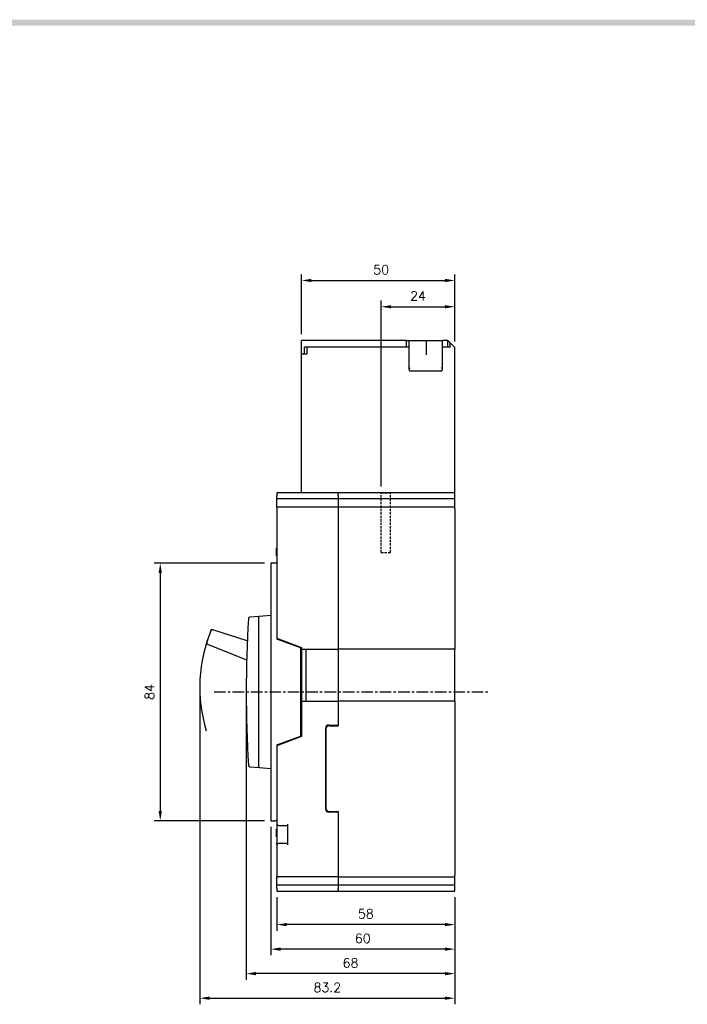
# Model space of a CAD drawing. Extents: x 2148 to 4019, y -907 to 1567.
# Tile 17 of 18: x 3359 to 3577, y 1239 to 1560. Entities that reach past the tile are written whole.
import ezdxf

# ---------------------------------------------------------------- set-up
doc = ezdxf.new("R2010")
doc.units = 0
doc.header["$LTSCALE"] = 3
doc.header["$MEASUREMENT"] = 0
doc.linetypes.add('CENTER', pattern=[2, 1.25, -0.25, 0.25, -0.25])
doc.linetypes.add('HIDDEN', pattern=[0.375, 0.25, -0.125])
doc.layers.get('0').update_dxf_attribs({"linetype": 'CONTINUOUS'})
doc.layers.get('Defpoints').update_dxf_attribs({"linetype": 'CONTINUOUS'})
for name, color, linetype in [('cen', 1, 'CENTER'), ('di', 3, 'CONTINUOUS'), ('dwg', 7, 'CONTINUOUS'), ('hi', 5, 'HIDDEN')]:
    doc.layers.add(name, color=color, linetype=linetype)
doc.styles.add('KIM', font='ROMANS.shx', dxfattribs={"height": 5, "bigfont": 'GSG1.shx'})
doc.styles.get("Standard").update_dxf_attribs({"font": 'romans.shx', "height": 3, "bigfont": 'ghs.shx'})
doc.dimstyles.new('STANDARD$0', dxfattribs={"dimtxt": 5, "dimasz": 5, "dimexe": 1, "dimexo": 2, "dimgap": 2, "dimtad": 1, "dimdec": 4, "dimzin": 12, "dimdsep": 46, "dimtxsty": 'KIM', "dimcen": -1, "dimdle": 0.1, "dimadec": 0, "dimazin": 0, "dimtfac": 1, "dimtdec": 4, "dimtmove": 0, "dimatfit": 3, "dimfxl": 0, "dimtolj": 1, "dimtzin": 0, "dimarcsym": 0})

# ---------------------------------------------------------------- blocks, each defined once
blk = doc.blocks.new('*D18')
at = {"layer": 'Defpoints', "color": 0}
for p in [(3443.11, 1275.91), (3501.11, 1275.91), (3443.11, 1265)]:
    blk.add_point(p, dxfattribs=at)
at = {"layer": 'di'}
for p, q in [((3443.11, 1273.91), (3443.11, 1263)), ((3501.11, 1273.91), (3501.11, 1263)), ((3497.91, 1265), (3446.31, 1265))]:
    blk.add_line(p, q, dxfattribs=at)
for points in [[(3446.31, 1265.54), (3446.31, 1264.47), (3443.11, 1265)], [(3497.91, 1265.54), (3497.91, 1264.47), (3501.11, 1265)]]:
    blk.add_solid(points, dxfattribs=at)
at = {"layer": 'di', "insert": (3472.11, 1268.5), "char_height": 3, "attachment_point": 5}
blk.add_mtext('\\A1;58', dxfattribs=at)
blk = doc.blocks.new('*D19')
at = {"layer": 'Defpoints', "color": 0}
for p in [(3433.11, 1340.91), (3501.11, 1275.91), (3433.11, 1249)]:
    blk.add_point(p, dxfattribs=at)
at = {"layer": 'di'}
for p, q in [((3433.11, 1338.91), (3433.11, 1247)), ((3501.11, 1273.91), (3501.11, 1247)), ((3497.91, 1249), (3436.31, 1249))]:
    blk.add_line(p, q, dxfattribs=at)
for points in [[(3436.31, 1249.54), (3436.31, 1248.47), (3433.11, 1249)], [(3497.91, 1249.54), (3497.91, 1248.47), (3501.11, 1249)]]:
    blk.add_solid(points, dxfattribs=at)
at = {"layer": 'di', "insert": (3467.11, 1252.5), "char_height": 3, "attachment_point": 5}
blk.add_mtext('\\A1;68', dxfattribs=at)
blk = doc.blocks.new('*D20')
at = {"layer": 'Defpoints', "color": 0}
for p in [(3417.96, 1342.41), (3501.11, 1275.91), (3501.11, 1241)]:
    blk.add_point(p, dxfattribs=at)
at = {"layer": 'di'}
for p, q in [((3417.96, 1340.41), (3417.96, 1239)), ((3501.11, 1273.91), (3501.11, 1239)), ((3421.16, 1241), (3497.91, 1241))]:
    blk.add_line(p, q, dxfattribs=at)
for points in [[(3421.16, 1241.54), (3421.16, 1240.47), (3417.96, 1241)], [(3497.91, 1241.54), (3497.91, 1240.47), (3501.11, 1241)]]:
    blk.add_solid(points, dxfattribs=at)
at = {"layer": 'di', "insert": (3459.54, 1244.5), "char_height": 3, "attachment_point": 5}
blk.add_mtext('\\A1;83.2', dxfattribs=at)
blk = doc.blocks.new('*D74')
at = {"layer": 'Defpoints', "color": 0}
for p in [(3441.11, 1382.91), (3405.07, 1298.91), (3441.11, 1298.91)]:
    blk.add_point(p, dxfattribs=at)
at = {"layer": 'di'}
for p, q in [((3439.11, 1382.91), (3403.07, 1382.91)), ((3405.07, 1379.71), (3405.07, 1302.11)), ((3439.11, 1298.91), (3403.07, 1298.91))]:
    blk.add_line(p, q, dxfattribs=at)
for points in [[(3404.54, 1379.71), (3405.61, 1379.71), (3405.07, 1382.91)], [(3404.54, 1302.11), (3405.61, 1302.11), (3405.07, 1298.91)]]:
    blk.add_solid(points, dxfattribs=at)
at = {"layer": 'di', "insert": (3401.57, 1340.91), "char_height": 3, "attachment_point": 5, "rotation": 90}
blk.add_mtext('\\A1;84', dxfattribs=at)
blk = doc.blocks.new('*D78')
at = {"layer": 'Defpoints', "color": 0}
for p in [(3501.11, 1475.17), (3451.11, 1455.61), (3501.11, 1453.31)]:
    blk.add_point(p, dxfattribs=at)
at = {"layer": 'di'}
for p, q in [((3451.11, 1457.61), (3451.11, 1477.17)), ((3454.31, 1475.17), (3497.91, 1475.17)), ((3501.11, 1455.31), (3501.11, 1477.17))]:
    blk.add_line(p, q, dxfattribs=at)
for points in [[(3454.31, 1475.7), (3454.31, 1474.63), (3451.11, 1475.17)], [(3497.91, 1475.7), (3497.91, 1474.63), (3501.11, 1475.17)]]:
    blk.add_solid(points, dxfattribs=at)
at = {"layer": 'di', "insert": (3477.11, 1478.67), "char_height": 3, "attachment_point": 5}
blk.add_mtext('\\A1;50', dxfattribs=at)
blk = doc.blocks.new('12441624')
for p, q in [((4614.81, 1472.93), (4580.61, 1472.93)), ((4580.61, 1468.43), (4580.61, 1472.93)), ((4614.81, 1472.93), (4615.61, 1472.93)), ((4614.81, 1470.73), (4614.81, 1472.93)), ((4615.61, 1472.93), (4615.61, 1470.73)), ((4615.61, 1472.93), (4621.05, 1472.93)), ((4621.05, 1472.93), (4621.31, 1472.93)), ((4621.31, 1472.93), (4621.31, 1468.26)), ((4621.31, 1472.93), (4621.61, 1472.93)), ((4621.61, 1472.93), (4622.06, 1472.93)), ((4622.06, 1472.93), (4622.15, 1472.93)), ((4622.15, 1472.93), (4626.61, 1472.93)), ((4628.31, 1472.93), (4626.61, 1472.93)), ((4626.61, 1470.73), (4626.61, 1472.93)), ((4628.31, 1470.73), (4628.31, 1472.93)), ((4629.11, 1472.13), (4628.31, 1472.93)), ((4630.61, 1470.63), (4629.11, 1472.13)), ((4629.11, 1470.73), (4629.11, 1472.13)), ((4580.61, 1423.23), (4580.61, 1468.43)), ((4582.41, 1468.43), (4580.61, 1468.43)), ((4583.8, 1470.73), (4581.61, 1470.73)), ((4581.61, 1468.43), (4581.61, 1470.73)), ((4582.41, 1470.73), (4582.41, 1468.43)), ((4614.81, 1470.73), (4583.81, 1470.73)), ((4615.61, 1470.73), (4614.81, 1470.73)), ((4615.61, 1470.73), (4615.61, 1463.99)), ((4626.61, 1463.99), (4626.61, 1470.73)), ((4628.31, 1470.73), (4626.61, 1470.73)), ((4629.11, 1470.73), (4628.31, 1470.73)), ((4630.61, 1423.23), (4630.61, 1470.63)), ((4626.31, 1462.93), (4615.91, 1462.93))]:
    blk.add_line(p, q)
for centre, major_axis, ratio, start_param, end_param in [((4615.91, 1464.82), (0.04, 1.08), 0.275973, 1.714068, 2.96902), ((4615.91, 1463.99), (0, 1.07), 0.28127, 1.570796, 3.141593), ((4615.91, 1463.78), (-0.298, 0.188), 0.20413, 1.38349, 1.699335), ((4626.31, 1463.99), (0, 1.07), 0.28127, 3.141593, 4.712389), ((4626.31, 1463.94), (-0.299, -0.113), 0.248409, 1.477387, 1.903974), ((4626.31, 1465.02), (-0.1, 1.12), 0.253358, 3.236483, 4.380694)]:
    blk.add_ellipse(centre, major_axis=major_axis, ratio=ratio, start_param=start_param, end_param=end_param)
blk = doc.blocks.new('*D84')
at = {"layer": 'Defpoints', "color": 0}
for p in [(3501.11, 1466.59), (3501.11, 1453.31), (3477.11, 1405.91)]:
    blk.add_point(p, dxfattribs=at)
at = {"layer": 'di'}
for p, q in [((3477.11, 1407.91), (3477.11, 1468.59)), ((3501.11, 1455.31), (3501.11, 1468.59)), ((3480.31, 1466.59), (3497.91, 1466.59))]:
    blk.add_line(p, q, dxfattribs=at)
for points in [[(3480.31, 1467.13), (3480.31, 1466.06), (3477.11, 1466.59)], [(3497.91, 1467.13), (3497.91, 1466.06), (3501.11, 1466.59)]]:
    blk.add_solid(points, dxfattribs=at)
at = {"layer": 'di', "insert": (3489.11, 1470.09), "char_height": 3, "attachment_point": 5}
blk.add_mtext('\\A1;24', dxfattribs=at)
blk = doc.blocks.new('*D95')
at = {"layer": 'Defpoints', "color": 0}
for p in [(3441.11, 1298.91), (3501.11, 1275.91), (3441.11, 1257)]:
    blk.add_point(p, dxfattribs=at)
at = {"layer": 'di'}
for p, q in [((3441.11, 1296.91), (3441.11, 1255)), ((3501.11, 1273.91), (3501.11, 1255)), ((3497.91, 1257), (3444.31, 1257))]:
    blk.add_line(p, q, dxfattribs=at)
for points in [[(3444.31, 1257.54), (3444.31, 1256.47), (3441.11, 1257)], [(3497.91, 1257.54), (3497.91, 1256.47), (3501.11, 1257)]]:
    blk.add_solid(points, dxfattribs=at)
at = {"layer": 'di', "insert": (3471.11, 1260.5), "char_height": 3, "attachment_point": 5}
blk.add_mtext('\\A1;60', dxfattribs=at)

msp = doc.modelspace()

# ---------------------------------------------------------------- linework, layer by layer
for p, q in [((3463.108, 1405.911), (3443.108, 1405.911)), ((3443.108, 1405.911), (3443.108, 1404.911)), ((3443.108, 1403.911), (3443.108, 1404.911)), ((3463.108, 1403.911), (3443.108, 1403.911)), ((3443.108, 1401.211), (3443.108, 1403.911)), ((3501.108, 1405.911), (3463.108, 1405.911)), ((3463.108, 1405.911), (3463.108, 1405.411)), ((3463.108, 1405.347), (3463.108, 1405.411)), ((3463.108, 1404.911), (3463.108, 1405.347)), ((3463.108, 1404.911), (3463.108, 1403.911)), ((3463.108, 1403.911), (3463.108, 1401.211)), ((3501.108, 1403.911), (3463.108, 1403.911)), ((3501.108, 1405.411), (3501.108, 1405.911)), ((3501.108, 1403.911), (3501.108, 1405.411)), ((3501.108, 1401.211), (3501.108, 1403.911)), ((3443.108, 1401.211), (3443.108, 1382.911)), ((3443.608, 1401.211), (3443.108, 1401.211)), ((3463.108, 1401.211), (3443.608, 1401.211)), ((3463.108, 1401.211), (3463.108, 1354.911)), ((3501.108, 1401.211), (3463.108, 1401.211)), ((3501.108, 1400.711), (3501.108, 1401.211)), ((3501.108, 1400.711), (3501.108, 1354.911)), ((3443.008, 1387.83), (3443.108, 1387.83)), ((3443.008, 1387.532), (3443.008, 1387.533)), ((3443.008, 1387.532), (3443.108, 1387.532)), ((3443.008, 1385.662), (3443.008, 1387.532)), ((3443.008, 1385.662), (3443.108, 1385.662)), ((3443.008, 1385.628), (3443.008, 1385.662)), ((3443.008, 1385.61), (3443.008, 1385.628)), ((3443.008, 1385.361), (3443.108, 1385.361)), ((3443.008, 1385.33), (3443.108, 1385.33)), ((3441.108, 1382.911), (3441.108, 1365.61)), ((3442.408, 1382.911), (3441.108, 1382.911)), ((3443.108, 1382.911), (3442.408, 1382.911)), ((3443.108, 1382.911), (3443.108, 1358.176)), ((3437.382, 1365.585), (3434.28, 1365.314)), ((3441.108, 1365.911), (3437.382, 1365.585)), ((3441.108, 1365.61), (3441.108, 1316.212)), ((3437.108, 1365.286), (3437.108, 1316.536)), ((3421.603, 1360.916), (3420.228, 1357.124)), ((3433.455, 1357.578), (3422.227, 1361.221)), ((3420.512, 1356.49), (3433.245, 1351.375)), ((3450.58, 1355.431), (3443.108, 1358.176)), ((3443.608, 1358.223), (3451.108, 1355.411)), ((3451.108, 1355.214), (3450.885, 1355.111)), ((3450.908, 1326.86), (3450.908, 1354.962)), ((3451.108, 1355.411), (3451.108, 1354.911)), ((3451.108, 1354.911), (3463.108, 1354.911)), ((3451.108, 1354.911), (3451.108, 1337.911)), ((3452.608, 1337.911), (3452.608, 1354.911)), ((3463.108, 1354.911), (3463.108, 1337.911)), ((3501.108, 1354.911), (3463.108, 1354.911)), ((3501.108, 1337.911), (3501.108, 1354.911)), ((3450.908, 1351.983), (3451.108, 1351.982)), ((3451.108, 1337.911), (3463.108, 1337.911)), ((3451.108, 1337.911), (3451.108, 1326.411)), ((3463.108, 1337.911), (3463.108, 1330.111)), ((3501.108, 1337.911), (3463.108, 1337.911)), ((3501.108, 1337.911), (3501.108, 1281.111)), ((3450.908, 1331.411), (3451.108, 1331.411)), ((3460.008, 1330.111), (3463.108, 1330.111)), ((3463.108, 1330.111), (3463.108, 1329.911)), ((3459.008, 1302.711), (3459.008, 1329.111)), ((3459.108, 1328.911), (3459.108, 1302.911)), ((3460.108, 1329.911), (3463.108, 1329.911)), ((3443.108, 1323.646), (3450.58, 1326.391)), ((3443.108, 1323.646), (3443.108, 1298.911)), ((3451.108, 1326.411), (3443.608, 1323.598)), ((3434.28, 1316.508), (3437.382, 1316.237)), ((3437.382, 1316.237), (3441.108, 1315.911)), ((3441.108, 1316.212), (3441.108, 1298.911)), ((3463.108, 1301.711), (3460.008, 1301.711)), ((3460.108, 1301.911), (3463.108, 1301.911)), ((3463.108, 1301.911), (3463.108, 1301.711)), ((3463.108, 1301.711), (3463.108, 1280.611)), ((3441.108, 1298.911), (3442.408, 1298.911)), ((3443.108, 1298.911), (3442.408, 1298.911)), ((3443.108, 1298.911), (3443.108, 1297.811)), ((3443.008, 1296.13), (3443.108, 1296.13)), ((3443.008, 1295.832), (3443.108, 1295.832)), ((3443.008, 1293.962), (3443.008, 1295.832)), ((3443.108, 1297.811), (3443.108, 1291.749)), ((3443.608, 1297.311), (3446.608, 1297.311)), ((3446.608, 1297.811), (3446.608, 1291.011)), ((3443.008, 1293.962), (3443.108, 1293.962)), ((3443.008, 1293.661), (3443.108, 1293.661)), ((3443.008, 1293.63), (3443.108, 1293.63)), ((3446.608, 1291.511), (3443.608, 1291.511)), ((3443.108, 1291.292), (3443.108, 1291.011)), ((3443.108, 1291.011), (3443.108, 1280.611)), ((3443.108, 1280.611), (3443.608, 1280.611)), ((3443.108, 1277.911), (3443.108, 1280.611)), ((3463.108, 1280.611), (3443.608, 1280.611)), ((3463.108, 1280.611), (3463.108, 1277.911)), ((3463.108, 1280.611), (3501.108, 1280.611)), ((3501.108, 1280.611), (3501.108, 1281.111)), ((3501.108, 1277.911), (3501.108, 1280.611)), ((3463.108, 1277.911), (3443.108, 1277.911)), ((3443.108, 1276.911), (3443.108, 1277.911)), ((3443.108, 1276.911), (3443.108, 1275.911)), ((3443.108, 1275.911), (3463.108, 1275.911)), ((3463.108, 1277.911), (3463.108, 1276.911)), ((3501.108, 1277.911), (3463.108, 1277.911)), ((3463.108, 1276.475), (3463.108, 1276.911)), ((3463.108, 1276.411), (3463.108, 1276.475)), ((3463.108, 1276.411), (3463.108, 1275.911)), ((3463.108, 1275.911), (3501.108, 1275.911)), ((3501.108, 1276.411), (3501.108, 1277.911)), ((3501.108, 1275.911), (3501.108, 1276.411))]:
    msp.add_line(p, q)
at = {"flags": 128}
for points in [[(3443.108, 1358.411), (3443.115, 1358.408), (3443.138, 1358.4), (3443.175, 1358.386), (3443.225, 1358.367), (3443.286, 1358.344), (3443.358, 1358.317), (3443.437, 1358.288), (3443.521, 1358.256), (3443.608, 1358.223)], [(3443.608, 1323.598), (3443.51, 1323.562), (3443.416, 1323.527), (3443.33, 1323.494), (3443.254, 1323.466), (3443.192, 1323.443), (3443.146, 1323.425), (3443.117, 1323.415), (3443.108, 1323.411)]]:
    msp.add_lwpolyline(points, dxfattribs=at)
for centre, radius, start, end in [((3437.408, 1365.286), 0.3, 95, 180), ((3833.108, 1340.911), 400, 176.56959, 183.43041), ((3434.324, 1364.816), 0.5, 95, 176.56959), ((3422.073, 1360.745), 0.5, 72.02438, 160.0704), ((3420.698, 1356.954), 0.5, 160.0704, 248.11642), ((3450.408, 1354.962), 0.5, 0, 69.82935), ((3460.008, 1329.111), 1, 90, 180), ((3450.408, 1326.86), 0.5, 290.17065, 0), ((3460.108, 1328.911), 1, 90, 180), ((3434.324, 1317.006), 0.5, 183.43041, 265), ((3437.408, 1316.536), 0.3, 180, 265), ((3460.008, 1302.711), 1, 180, 270), ((3460.108, 1302.911), 1, 180, 270), ((3443.608, 1297.811), 0.5, 180, 270), ((3443.608, 1291.011), 0.5, 90, 180)]:
    msp.add_arc(centre, radius, start, end)
for points, knots in [([(3443.008, 1387.532), (3443.008, 1387.572), (3443.008, 1387.651), (3443.008, 1387.755), (3443.008, 1387.821), (3443.008, 1387.827), (3443.008, 1387.83)], [0, 0, 0, 0, 0.2808657, 0.5602219, 0.7799357, 1, 1, 1, 1]), ([(3443.008, 1385.361), (3443.008, 1385.363), (3443.008, 1385.367), (3443.008, 1385.443), (3443.008, 1385.557), (3443.008, 1385.627), (3443.008, 1385.662)], [0, 0, 0, 0, 0.2810175, 0.5580065, 0.7785846, 1, 1, 1, 1]), ([(3443.008, 1295.832), (3443.008, 1295.872), (3443.008, 1295.951), (3443.008, 1296.055), (3443.008, 1296.121), (3443.008, 1296.127), (3443.008, 1296.13)], [0, 0, 0, 0, 0.2808576, 0.5602184, 0.7799352, 1, 1, 1, 1]), ([(3443.008, 1293.661), (3443.008, 1293.663), (3443.008, 1293.667), (3443.008, 1293.743), (3443.008, 1293.857), (3443.008, 1293.927), (3443.008, 1293.962)], [0, 0, 0, 0, 0.28101674, 0.55800894, 0.77858776, 1, 1, 1, 1]), ([(3443.108, 1291.292), (3443.108, 1291.293), (3443.108, 1291.45), (3443.108, 1291.603), (3443.108, 1291.748), (3443.108, 1291.749)], [0, 0, 0, 0, 0.0091063, 0.990893, 1, 1, 1, 1])]:
    msp.add_open_spline(points, degree=3, knots=knots)
at = {"layer": 'cen'}
msp.add_line((3422.652, 1340.911), (3512.307, 1340.911), dxfattribs=at)
at = {"layer": 'di'}
msp.add_arc((3466.908, 1342.411), 48.943, 157.21547, 196.88998, dxfattribs=at)
at = {"layer": 'dwg'}
msp.add_trace([(2380.253, 1560.255), (2382.253, 1558.255), (4012.253, 1560.255), (4010.253, 1558.255)], dxfattribs=at)
at = {"layer": 'hi'}
for p, q in [((3477.108, 1386.411), (3477.108, 1405.911)), ((3477.108, 1405.911), (3480.108, 1405.911)), ((3480.108, 1386.411), (3480.108, 1405.911)), ((3477.108, 1386.411), (3480.108, 1386.411))]:
    msp.add_line(p, q, dxfattribs=at)

# ---------------------------------------------------------------- block references
at = {"layer": 'di'}
msp.add_blockref('12441624', (-1129.499, -17.315), dxfattribs=at)

# ---------------------------------------------------------------- dimensions: what is measured, and where the dimension line sits
for base, p1, p2, override, picture, middle in [((3501.108, 1475.168), (3451.108, 1455.611), (3501.108, 1453.311), {"dimtxt": 4, "dimasz": 3.2, "dimexe": 2, "dimdec": 2, "dimzin": 8, "dimtxsty": 'Standard', "dimcen": 0, "dimclrd": 256, "dimclre": 256, "dimclrt": 256, "dimadec": 2, "dimazin": 2, "dimtfac": 0.6, "dimtdec": 2, "dimtzin": 8, "dimlwd": 65535, "dimlwe": 65535, "dimarcsym": 1}, '*D78', (3477.108, 1475.168)), ((3501.108, 1466.592), (3477.108, 1405.911), (3501.108, 1453.311), {"dimtxt": 4, "dimasz": 3.2, "dimexe": 2, "dimdec": 2, "dimzin": 8, "dimtxsty": 'Standard', "dimcen": 0, "dimclrd": 256, "dimclre": 256, "dimclrt": 256, "dimadec": 2, "dimazin": 2, "dimtfac": 0.6, "dimtdec": 2, "dimtzin": 8, "dimlwd": 65535, "dimlwe": 65535, "dimarcsym": 1}, '*D84', (3489.108, 1466.592)), ((3433.108, 1249.002), (3501.108, 1275.911), (3433.108, 1340.911), {"dimtxt": 4, "dimasz": 3.2, "dimexe": 2, "dimdec": 2, "dimzin": 8, "dimtxsty": 'Standard', "dimcen": 0, "dimclrd": 256, "dimclre": 256, "dimclrt": 256, "dimadec": 2, "dimazin": 2, "dimtfac": 0.6, "dimtdec": 2, "dimtmove": 0, "dimtzin": 8, "dimlwd": 65535, "dimlwe": 65535, "dimarcsym": 1}, '*D19', (3467.108, 1249.002)), ((3441.108, 1257.002), (3501.108, 1275.911), (3441.108, 1298.911), {"dimtxt": 4, "dimasz": 3.2, "dimexe": 2, "dimdec": 2, "dimzin": 8, "dimtxsty": 'Standard', "dimcen": 0, "dimclrd": 256, "dimclre": 256, "dimclrt": 256, "dimadec": 2, "dimazin": 2, "dimtfac": 0.6, "dimtdec": 2, "dimtmove": 0, "dimtzin": 8, "dimlwd": 65535, "dimlwe": 65535, "dimarcsym": 1}, '*D95', (3471.108, 1257.002)), ((3443.108, 1265.002), (3501.108, 1275.911), (3443.108, 1275.911), {"dimtxt": 4, "dimasz": 3.2, "dimexe": 2, "dimdec": 2, "dimzin": 8, "dimtxsty": 'Standard', "dimcen": 0, "dimclrd": 256, "dimclre": 256, "dimclrt": 256, "dimadec": 2, "dimazin": 2, "dimtfac": 0.6, "dimtdec": 2, "dimtmove": 0, "dimtzin": 8, "dimlwd": 65535, "dimlwe": 65535, "dimarcsym": 1}, '*D18', (3472.108, 1265.002))]:
    dim = msp.add_linear_dim(base=base, p1=p1, p2=p2, dimstyle='STANDARD$0', override=override, dxfattribs=at)
    dim.commit()
    dim.dimension.update_dxf_attribs({"geometry": picture, "text_midpoint": middle, "dimtype": 160})
dim = msp.add_linear_dim(base=(3405.075, 1298.911), p1=(3441.108, 1382.911), p2=(3441.108, 1298.911), angle=90, dimstyle='STANDARD$0', override={"dimtxt": 4, "dimasz": 3.2, "dimexe": 2, "dimdec": 2, "dimzin": 8, "dimtxsty": 'Standard', "dimcen": 0, "dimclrd": 256, "dimclre": 256, "dimclrt": 256, "dimadec": 2, "dimazin": 2, "dimtfac": 0.6, "dimtdec": 2, "dimtzin": 8, "dimlwd": 65535, "dimlwe": 65535, "dimarcsym": 1}, dxfattribs=at)
dim.commit()
dim.dimension.update_dxf_attribs({"geometry": '*D74', "text_midpoint": (3401.575, 1340.911)})
dim = msp.add_linear_dim(base=(3501.108, 1241.002), p1=(3417.964, 1342.411), p2=(3501.108, 1275.911), text='83.2', dimstyle='STANDARD$0', override={"dimtxt": 4, "dimasz": 3.2, "dimexe": 2, "dimdec": 2, "dimzin": 8, "dimtxsty": 'Standard', "dimcen": 0, "dimclrd": 256, "dimclre": 256, "dimclrt": 256, "dimadec": 2, "dimazin": 2, "dimtfac": 0.6, "dimtdec": 2, "dimtmove": 0, "dimtzin": 8, "dimlwd": 65535, "dimlwe": 65535, "dimarcsym": 1}, dxfattribs=at)
dim.commit()
dim.dimension.update_dxf_attribs({"geometry": '*D20', "text_midpoint": (3459.536, 1241.002), "dimtype": 160})

doc.saveas('drawing.dxf')
